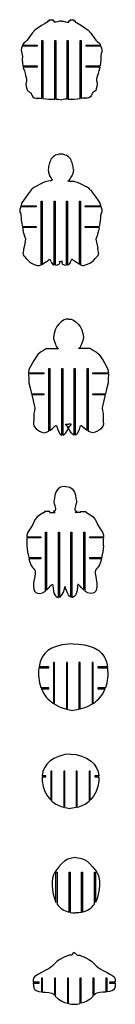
# Model space of a CAD drawing. Extents: x 1980 to 7619, y -7122 to 8570.
# Tile 11 of 12: x 2534 to 2886, y 895 to 4528. Entities that reach past the tile are written whole.
import ezdxf

# ---------------------------------------------------------------- set-up
doc = ezdxf.new("R2010")
doc.units = 0

msp = doc.modelspace()

# ---------------------------------------------------------------- linework, layer by layer
at = {"color": 7, "linetype": 'Continuous'}
for p, q in [((2638, 4519), (2638, 4523.6)), ((2638, 4523.6), (2642.8, 4523.6)), ((2642.8, 4523.6), (2642.8, 4527.6)), ((2642.8, 4527.6), (2656.5, 4527.6)), ((2656.5, 4527.6), (2656.5, 4523.6)), ((2656.5, 4523.6), (2661, 4523.6)), ((2661, 4523.6), (2661, 4518.9)), ((2714.9, 4518.9), (2714.9, 4523.6)), ((2714.9, 4523.6), (2719.4, 4523.6)), ((2719.4, 4523.6), (2719.4, 4527.6)), ((2719.4, 4527.6), (2733.1, 4527.6)), ((2733.1, 4527.6), (2733.1, 4523.6)), ((2733.1, 4523.6), (2737.9, 4523.6)), ((2737.9, 4523.6), (2737.9, 4519)), ((2544.3, 4433.9), (2597.8, 4433.9)), ((2597.8, 4433.9), (2597.8, 4429.9)), ((2615.1, 4450.5), (2619.1, 4450.5)), ((2615.1, 4237), (2615.1, 4450.5)), ((2619.1, 4450.5), (2619.1, 4236.4)), ((2663.1, 4450.5), (2667.1, 4450.5)), ((2663.1, 4234.2), (2663.1, 4450.5)), ((2667.1, 4450.5), (2667.1, 4234.1)), ((2708.8, 4450.5), (2712.8, 4450.5)), ((2708.8, 4234.1), (2708.8, 4450.5)), ((2712.8, 4450.5), (2712.8, 4234.2)), ((2756.8, 4450.5), (2760.8, 4450.5)), ((2756.8, 4236.4), (2756.8, 4450.5)), ((2760.8, 4450.5), (2760.8, 4237)), ((2778.1, 4433.9), (2831.6, 4433.9)), ((2778.1, 4429.9), (2778.1, 4433.9)), ((2597.8, 4429.9), (2542.9, 4429.9)), ((2833, 4429.9), (2778.1, 4429.9)), ((2545.6, 4357), (2597.8, 4357)), ((2597.8, 4353), (2546.4, 4353)), ((2597.8, 4357), (2597.8, 4353)), ((2778.1, 4357), (2830.3, 4357)), ((2778.1, 4353), (2778.1, 4357)), ((2829.6, 4353), (2778.1, 4353)), ((2667.1, 4234.1), (2676.2, 4234.3)), ((2676.2, 4234.3), (2688, 4231.8)), ((2699.7, 4234.3), (2688, 4231.8)), ((2708.8, 4234.1), (2699.7, 4234.3)), ((2670.8, 4029.4), (2666.1, 4027.7)), ((2699.8, 4029.4), (2704.4, 4027.7)), ((2624.5, 3927.8), (2611.2, 3921.7)), ((2639.3, 3932.2), (2624.5, 3927.8)), ((2642.9, 3956), (2644, 3953.7)), ((2652.9, 3938.3), (2653, 3937.7)), ((2713.6, 3935.2), (2718.1, 3935.2)), ((2713.6, 3931.2), (2713.6, 3935.2)), ((2735.7, 3931.2), (2713.6, 3931.2)), ((2717.6, 3938.3), (2717.5, 3937.7)), ((2727.7, 3956), (2726.5, 3953.7)), ((2735.7, 3931.2), (2746, 3927.8)), ((2746, 3927.8), (2759.3, 3921.7)), ((2576.5, 3899.7), (2567.5, 3888.2)), ((2611.2, 3921.7), (2592.9, 3912.5)), ((2759.3, 3921.7), (2777.6, 3912.5)), ((2794, 3899.7), (2803, 3888.2)), ((2559.1, 3876.8), (2545, 3857.5)), ((2612.4, 3858.1), (2616.4, 3858.1)), ((2612.4, 3623.2), (2612.4, 3858.1)), ((2616.4, 3858.1), (2616.4, 3624.9)), ((2660.4, 3858.1), (2664.4, 3858.1)), ((2660.4, 3623.3), (2660.4, 3858.1)), ((2664.4, 3858.1), (2664.4, 3623.1)), ((2706.1, 3858.1), (2710.1, 3858.1)), ((2706.1, 3623.1), (2706.1, 3858.1)), ((2710.1, 3858.1), (2710.1, 3623.3)), ((2754.1, 3858.1), (2758.1, 3858.1)), ((2754.1, 3624.9), (2754.1, 3858.1)), ((2758.1, 3858.1), (2758.1, 3623.2)), ((2811.4, 3876.8), (2825.6, 3857.5)), ((2595.1, 3837.5), (2537.2, 3837.5)), ((2538.9, 3842.5), (2538.7, 3841.5)), ((2538.7, 3841.5), (2595.1, 3841.5)), ((2539, 3843), (2538.9, 3842.5)), ((2595.1, 3841.5), (2595.1, 3837.5)), ((2775.4, 3841.5), (2831.9, 3841.5)), ((2775.4, 3837.5), (2775.4, 3841.5)), ((2833.3, 3837.5), (2775.4, 3837.5)), ((2831.5, 3843), (2831.6, 3842.5)), ((2831.6, 3842.5), (2831.9, 3841.5)), ((2538.5, 3803.5), (2538.8, 3799.7)), ((2832, 3803.5), (2831.7, 3799.7)), ((2543.7, 3764.6), (2595.1, 3764.6)), ((2595.1, 3760.6), (2544.3, 3760.6)), ((2548.4, 3741.3), (2551.3, 3730.8)), ((2595.1, 3764.6), (2595.1, 3760.6)), ((2775.4, 3764.6), (2826.8, 3764.6)), ((2775.4, 3760.6), (2775.4, 3764.6)), ((2826.2, 3760.6), (2775.4, 3760.6)), ((2822.1, 3741.3), (2819.2, 3730.8)), ((2554.3, 3706.9), (2549.2, 3685.1)), ((2816.2, 3706.9), (2821.3, 3685.1)), ((2626.9, 3631.8), (2638.1, 3639.9)), ((2650.2, 3632.2), (2650.5, 3631.6)), ((2679.7, 3635.4), (2679.6, 3635.6)), ((2684.6, 3636.1), (2685.3, 3636.1)), ((2686, 3636.1), (2685.3, 3636.1)), ((2690.9, 3635.4), (2691, 3635.6)), ((2720.4, 3632.2), (2720, 3631.6)), ((2743.6, 3631.8), (2732.4, 3639.9)), ((2577.3, 3629.9), (2587.7, 3624.2)), ((2587.7, 3624.2), (2598.9, 3621.2)), ((2622.6, 3629.3), (2626.9, 3631.8)), ((2650.5, 3631.6), (2655.4, 3625.1)), ((2664.4, 3623.1), (2665.4, 3623.1)), ((2706.1, 3623.1), (2705.2, 3623.1)), ((2720, 3631.6), (2715.1, 3625.1)), ((2748, 3629.3), (2743.6, 3631.8)), ((2782.8, 3624.2), (2771.7, 3621.2)), ((2793.2, 3629.9), (2782.8, 3624.2)), ((2632.4, 3314.3), (2676.6, 3314.3)), ((2794.6, 3314.3), (2750.4, 3314.3)), ((2640.6, 3241.2), (2644.6, 3241.2)), ((2640.6, 3009.2), (2640.6, 3241.2)), ((2644.6, 3241.2), (2644.6, 3011.6)), ((2688.6, 3241.2), (2692.6, 3241.2)), ((2688.6, 2995.4), (2688.6, 3241.2)), ((2692.6, 3241.2), (2692.6, 2995.4)), ((2734.4, 3241.2), (2738.4, 3241.2)), ((2734.4, 2995.4), (2734.4, 3241.2)), ((2738.4, 3241.2), (2738.4, 2995.4)), ((2782.4, 3241.2), (2786.4, 3241.2)), ((2782.4, 3011.6), (2782.4, 3241.2)), ((2786.4, 3241.2), (2786.4, 3009.2)), ((2623.3, 3220.6), (2566.5, 3220.6)), ((2566.7, 3224.6), (2623.3, 3224.6)), ((2623.3, 3224.6), (2623.3, 3220.6)), ((2803.7, 3224.6), (2860.4, 3224.6)), ((2803.7, 3220.6), (2803.7, 3224.6)), ((2860.5, 3220.6), (2803.7, 3220.6)), ((2577.6, 3147.7), (2623.3, 3147.7)), ((2623.3, 3143.7), (2578.6, 3143.7)), ((2623.3, 3147.7), (2623.3, 3143.7)), ((2803.7, 3147.7), (2849.4, 3147.7)), ((2803.7, 3143.7), (2803.7, 3147.7)), ((2848.4, 3143.7), (2803.7, 3143.7)), ((2622.8, 2709.7), (2625.8, 2709.7)), ((2625.8, 2713.7), (2625.8, 2709.7)), ((2645, 2713.7), (2625.8, 2713.7)), ((2645, 2709.7), (2645, 2713.7)), ((2645, 2709.7), (2664.5, 2709.7)), ((2757.7, 2709.7), (2738.3, 2709.7)), ((2757.7, 2709.7), (2757.7, 2713.7)), ((2757.7, 2713.7), (2776.9, 2713.7)), ((2776.9, 2713.7), (2776.9, 2709.7)), ((2779.9, 2709.7), (2776.9, 2709.7)), ((2559.7, 2620), (2611.2, 2620)), ((2611.2, 2616), (2559.7, 2616)), ((2611.2, 2620), (2611.2, 2616)), ((2628.5, 2636.6), (2632.5, 2636.6)), ((2628.5, 2419.7), (2628.5, 2636.6)), ((2632.5, 2636.6), (2632.5, 2423.3)), ((2676.5, 2636.6), (2680.5, 2636.6)), ((2676.5, 2396.7), (2676.5, 2636.6)), ((2680.5, 2636.6), (2680.5, 2397.9)), ((2722.3, 2636.6), (2726.3, 2636.6)), ((2722.3, 2397.9), (2722.3, 2636.6)), ((2726.3, 2636.6), (2726.3, 2396.7)), ((2770.3, 2636.6), (2774.3, 2636.6)), ((2770.3, 2423.3), (2770.3, 2636.6)), ((2774.3, 2636.6), (2774.3, 2419.7)), ((2791.6, 2620), (2843, 2620)), ((2791.6, 2616), (2791.6, 2620)), ((2843.1, 2616), (2791.6, 2616)), ((2565.9, 2548.1), (2567, 2543.2)), ((2567, 2543.2), (2611.2, 2543.2)), ((2611.2, 2543.2), (2611.2, 2539.2)), ((2791.6, 2543.2), (2835.8, 2543.2)), ((2791.6, 2539.2), (2791.6, 2543.2)), ((2836.8, 2548.1), (2835.8, 2543.2)), ((2611.2, 2539.2), (2567.9, 2539.2)), ((2834.9, 2539.2), (2791.6, 2539.2)), ((2698.9, 2427.8), (2700.2, 2433.3)), ((2703.9, 2427.8), (2702.5, 2433.3)), ((2662.4, 2156.9), (2658.4, 2156.9)), ((2658.4, 2156.9), (2658.4, 2004.7)), ((2662.4, 2002.1), (2662.4, 2156.9)), ((2710.4, 2156.9), (2706.4, 2156.9)), ((2706.4, 2156.9), (2706.4, 1983.7)), ((2710.4, 1982.7), (2710.4, 2156.9)), ((2756.2, 2156.9), (2752.2, 2156.9)), ((2752.2, 2156.9), (2752.2, 1982.7)), ((2756.2, 1983.7), (2756.2, 2156.9)), ((2804.2, 2156.9), (2800.2, 2156.9)), ((2800.2, 2156.9), (2800.2, 2002.1)), ((2804.2, 2004.7), (2804.2, 2156.9)), ((2604.7, 2136.3), (2641.1, 2136.3)), ((2641.1, 2140.3), (2605.3, 2140.3)), ((2641.1, 2136.3), (2641.1, 2140.3)), ((2857.3, 2140.3), (2821.5, 2140.3)), ((2821.5, 2140.3), (2821.5, 2136.3)), ((2821.5, 2136.3), (2857.9, 2136.3)), ((2641.1, 2063.5), (2612, 2063.5)), ((2613.5, 2059.5), (2641.1, 2059.5)), ((2641.1, 2059.5), (2641.1, 2063.5)), ((2850.6, 2063.5), (2821.5, 2063.5)), ((2821.5, 2063.5), (2821.5, 2059.5)), ((2821.5, 2059.5), (2849.1, 2059.5)), ((2710.4, 1982.7), (2731.3, 1978.9)), ((2752.2, 1982.7), (2731.3, 1978.9)), ((2652, 1755.1), (2648, 1755.1)), ((2648, 1755.1), (2648, 1648.2)), ((2652, 1644.7), (2652, 1755.1)), ((2700, 1755.1), (2696, 1755.1)), ((2696, 1755.1), (2696, 1622.7)), ((2700, 1621.6), (2700, 1755.1)), ((2745.7, 1755.1), (2741.7, 1755.1)), ((2741.7, 1755.1), (2741.7, 1621.6)), ((2745.7, 1622.7), (2745.7, 1755.1)), ((2793.7, 1755.1), (2789.7, 1755.1)), ((2789.7, 1755.1), (2789.7, 1644.7)), ((2793.7, 1648.2), (2793.7, 1755.1)), ((2616.3, 1734.5), (2630.7, 1734.5)), ((2630.7, 1738.5), (2616.5, 1738.5)), ((2630.7, 1734.5), (2630.7, 1738.5)), ((2825.1, 1738.5), (2811, 1738.5)), ((2811, 1738.5), (2811, 1734.5)), ((2811, 1734.5), (2825.4, 1734.5)), ((2700, 1621.6), (2720.8, 1617.9)), ((2741.7, 1621.6), (2720.8, 1617.9)), ((2667.5, 1383.2), (2671.5, 1383.2)), ((2667.5, 1271.6), (2667.5, 1383.2)), ((2671.5, 1383.2), (2671.5, 1264.9)), ((2715.5, 1383.2), (2719.5, 1383.2)), ((2715.5, 1235.6), (2715.5, 1383.2)), ((2719.5, 1383.2), (2719.5, 1234.7)), ((2761.3, 1383.2), (2765.3, 1383.2)), ((2761.3, 1234.7), (2761.3, 1383.2)), ((2765.3, 1383.2), (2765.3, 1235.6)), ((2809.3, 1264.9), (2809.3, 1383.2)), ((2809.3, 1383.2), (2813.3, 1383.2)), ((2813.3, 1383.2), (2813.3, 1271.6)), ((2617.8, 992.2), (2613.8, 992.2)), ((2613.8, 992.2), (2613.8, 941)), ((2617.8, 940.6), (2617.8, 992.2)), ((2665.8, 992.2), (2661.8, 992.2)), ((2661.8, 992.2), (2661.8, 929)), ((2665.8, 924), (2665.8, 992.2)), ((2713.8, 992.2), (2709.8, 992.2)), ((2709.8, 992.2), (2709.8, 899.2)), ((2713.8, 898.2), (2713.8, 992.2)), ((2759.6, 992.2), (2755.6, 992.2)), ((2755.6, 992.2), (2755.6, 898.2)), ((2759.6, 899.2), (2759.6, 992.2)), ((2807.6, 992.2), (2803.6, 992.2)), ((2803.6, 992.2), (2803.6, 924)), ((2807.6, 929), (2807.6, 992.2)), ((2855.6, 992.2), (2851.6, 992.2)), ((2851.6, 992.2), (2851.6, 940.6)), ((2855.6, 941), (2855.6, 992.2)), ((2605.3, 976.9), (2583.7, 976.9)), ((2583.8, 972.9), (2605.3, 972.9)), ((2605.3, 972.9), (2605.3, 976.9)), ((2885.7, 976.9), (2864.1, 976.9)), ((2864.1, 976.9), (2864.1, 972.9)), ((2864.1, 972.9), (2885.6, 972.9))]:
    msp.add_line(p, q, dxfattribs=at)
at = {"color": 7, "linetype": 'Continuous', "flags": 128}
for points in [[(2638, 4519), (2632.5, 4516.8), (2627.2, 4514), (2614.2, 4505.7), (2601.8, 4497.6), (2589.6, 4489.5), (2580.2, 4478.4), (2573.7, 4469.4), (2567.6, 4460.5), (2561.5, 4451.7), (2555.3, 4446.1), (2548.7, 4440.9), (2544.3, 4433.9)], [(2688, 4522.6), (2680.4, 4521.6), (2673, 4520), (2667, 4519), (2661, 4518.9)], [(2688, 4522.6), (2695.5, 4521.6), (2703, 4520), (2708.9, 4519), (2714.9, 4518.9)], [(2737.9, 4519), (2743.5, 4516.8), (2748.8, 4514), (2761.7, 4505.7), (2774.1, 4497.6), (2786.3, 4489.5), (2795.7, 4478.4), (2802.3, 4469.4), (2808.4, 4460.5), (2814.4, 4451.7), (2820.6, 4446.1), (2827.2, 4440.9), (2831.6, 4433.9)], [(2542.9, 4429.9), (2540.9, 4422.7), (2539.2, 4415.2), (2540.1, 4408.6), (2542, 4402.3), (2543.7, 4391.6), (2543.5, 4380.5)], [(2833, 4429.9), (2835, 4422.7), (2836.7, 4415.2), (2835.8, 4408.6), (2833.9, 4402.3), (2832.2, 4391.6), (2832.4, 4380.5)], [(2543.5, 4380.5), (2544.3, 4367.3), (2545.6, 4357)], [(2832.4, 4380.5), (2831.7, 4367.3), (2830.3, 4357)], [(2546.4, 4353), (2547, 4349.7), (2547.6, 4347.2)], [(2547.6, 4347.2), (2551.2, 4338.4), (2553.4, 4329.1), (2555.2, 4321.9), (2558, 4314.9), (2559.3, 4308.6), (2559, 4302.2), (2557.1, 4295.9), (2556.4, 4289.2), (2557.9, 4280.9), (2560.1, 4272.8), (2562.1, 4266.9), (2566.2, 4262.8), (2569.8, 4260.9), (2572.8, 4259.5), (2574.4, 4257.2), (2575.5, 4254.6), (2578.2, 4248.7), (2581.9, 4243.6), (2587, 4239.7), (2593.1, 4237.7), (2596.3, 4237.6), (2597.9, 4237.7), (2598.7, 4237.5), (2599.1, 4237.5), (2599.4, 4237.7), (2600, 4238.3), (2600.2, 4238.4), (2600.4, 4238.5), (2600.7, 4238.5), (2602.6, 4237.8), (2604.2, 4237.8), (2605.8, 4238), (2610.4, 4237.6), (2615.1, 4237)], [(2828.3, 4347.2), (2824.7, 4338.4), (2822.5, 4329.1), (2820.7, 4321.9), (2817.9, 4314.9), (2816.7, 4308.6), (2816.9, 4302.2), (2818.8, 4295.9), (2819.5, 4289.2), (2818, 4280.9), (2815.8, 4272.8), (2813.8, 4266.9), (2809.7, 4262.8), (2806.2, 4260.9), (2803.1, 4259.5), (2801.5, 4257.2), (2800.4, 4254.6), (2797.8, 4248.7), (2794, 4243.6), (2788.9, 4239.7), (2782.8, 4237.7), (2779.6, 4237.6), (2778, 4237.7), (2777.3, 4237.5), (2776.9, 4237.5), (2776.5, 4237.7), (2776, 4238.3), (2775.8, 4238.4), (2775.5, 4238.5), (2775.3, 4238.5), (2773.3, 4237.8), (2771.7, 4237.8), (2770.1, 4238), (2765.5, 4237.6), (2760.8, 4237)], [(2829.6, 4353), (2828.9, 4349.7), (2828.3, 4347.2)], [(2639, 3975.4), (2639.7, 3965.5), (2642.9, 3956)], [(2731.6, 3975.4), (2730.8, 3965.5), (2727.7, 3956)], [(2653, 3937.7), (2652.9, 3936.7), (2652.6, 3935.7), (2652.1, 3934.8), (2651.3, 3934.2), (2649.4, 3933.5), (2647.4, 3933.1), (2639.3, 3932.2)], [(2567.5, 3888.2), (2567.4, 3888.1), (2567.3, 3887.9), (2566.9, 3887.4), (2565.5, 3885.5), (2564.8, 3884.5), (2564.4, 3884), (2563.3, 3882.5), (2559.1, 3876.8)], [(2803, 3888.2), (2803.1, 3888.1), (2803.2, 3887.9), (2803.6, 3887.4), (2805.1, 3885.5), (2805.7, 3884.5), (2806.2, 3884), (2807.2, 3882.5), (2811.4, 3876.8)], [(2545, 3857.5), (2541.1, 3850.6), (2539, 3843)], [(2825.6, 3857.5), (2829.4, 3850.6), (2831.5, 3843)], [(2534.4, 3827.9), (2534, 3824.8), (2534, 3821.6), (2534.8, 3818.6), (2536, 3815.7), (2537.6, 3811.8), (2538.3, 3807.7), (2538.5, 3803.5)], [(2537.2, 3837.5), (2536.5, 3835.3), (2534.4, 3827.9)], [(2836.2, 3827.9), (2836.5, 3824.8), (2836.5, 3821.6), (2835.7, 3818.6), (2834.5, 3815.7), (2832.9, 3811.8), (2832.2, 3807.7), (2832, 3803.5)], [(2833.3, 3837.5), (2834.1, 3835.3), (2836.2, 3827.9)], [(2538.8, 3799.7), (2539.2, 3794.1), (2539.8, 3788.4)], [(2539.8, 3788.4), (2542, 3775.1), (2543.7, 3764.6)], [(2830.7, 3788.4), (2828.5, 3775.1), (2826.8, 3764.6)], [(2831.7, 3799.7), (2831.3, 3794.1), (2830.7, 3788.4)], [(2544.3, 3760.6), (2545.3, 3754.4), (2546.1, 3749.5)], [(2826.2, 3760.6), (2825.2, 3754.4), (2824.4, 3749.5)], [(2638.1, 3639.9), (2642.1, 3642.8), (2643.3, 3643.3), (2643.9, 3643.4), (2644.5, 3643.2), (2645.6, 3642.5), (2646.5, 3641.7)], [(2679.6, 3635.6), (2679.2, 3636), (2679.2, 3636.1), (2679.2, 3636.1), (2679.2, 3636.1), (2679.2, 3636.2), (2679.2, 3636.2), (2679.2, 3636.2), (2679.3, 3636.2), (2679.6, 3636.2), (2680.4, 3636.1), (2680.7, 3636.1)], [(2680.7, 3636.1), (2681.2, 3636), (2681.5, 3635.9), (2681.7, 3635.9), (2682.2, 3635.8), (2682.7, 3635.6), (2683.2, 3635.5), (2683.5, 3635.5), (2683.7, 3635.6), (2684.5, 3636), (2684.6, 3636.1), (2684.6, 3636.1), (2684.6, 3636.1), (2684.6, 3636.1), (2684.6, 3636.1), (2684.6, 3636.1)], [(2689.9, 3636.1), (2689.3, 3636), (2689, 3635.9), (2688.8, 3635.9), (2688.3, 3635.8), (2687.8, 3635.6), (2687.3, 3635.5), (2687.1, 3635.5), (2686.8, 3635.6), (2686, 3636), (2686, 3636.1), (2686, 3636.1), (2686, 3636.1), (2686, 3636.1), (2686, 3636.1), (2686, 3636.1)], [(2691, 3635.6), (2691.3, 3636), (2691.3, 3636.1), (2691.3, 3636.1), (2691.3, 3636.1), (2691.3, 3636.2), (2691.3, 3636.2), (2691.3, 3636.2), (2691.2, 3636.2), (2690.9, 3636.2), (2690.2, 3636.1), (2689.9, 3636.1)], [(2732.4, 3639.9), (2728.4, 3642.8), (2727.2, 3643.3), (2726.6, 3643.4), (2726, 3643.2), (2725, 3642.5), (2724.1, 3641.7)], [(2616.4, 3624.9), (2619.7, 3627.3), (2622.6, 3629.3)], [(2754.1, 3624.9), (2750.8, 3627.3), (2748, 3629.3)], [(2713.5, 3423.3), (2711.2, 3422.8), (2708.4, 3422.8), (2704, 3422.6), (2697, 3420.6), (2691.3, 3417.3), (2686.2, 3413.1), (2677.7, 3404.7), (2670.3, 3395.9), (2664.2, 3383.5), (2660.6, 3370.2), (2658.4, 3356.6)], [(2713.5, 3423.3), (2715.8, 3422.8), (2718.6, 3422.8), (2723, 3422.6), (2730, 3420.6), (2735.7, 3417.3), (2740.8, 3413.1), (2749.3, 3404.7), (2756.7, 3395.9), (2762.8, 3383.5), (2766.5, 3370.2), (2768.7, 3356.6)], [(2658.4, 3356.6), (2658.2, 3354), (2658.9, 3350.5), (2660.9, 3343.8), (2665.2, 3330.8)], [(2768.7, 3356.6), (2768.8, 3354), (2768.1, 3350.5), (2766.1, 3343.8), (2761.8, 3330.8)], [(2632.4, 3314.3), (2621.4, 3307.6), (2610.2, 3300.8), (2600.8, 3292.1), (2593.1, 3281.7), (2586.3, 3270.6), (2579.9, 3259.7), (2573.6, 3248.6), (2568.1, 3237.2), (2566.7, 3224.6)], [(2794.6, 3314.3), (2805.6, 3307.6), (2816.9, 3300.8), (2826.2, 3292.1), (2833.9, 3281.7), (2840.7, 3270.6), (2847.1, 3259.7), (2853.4, 3248.6), (2858.9, 3237.2), (2860.4, 3224.6)], [(2566.5, 3220.6), (2566.9, 3201.9), (2567.9, 3187.4)], [(2860.5, 3220.6), (2860.1, 3201.9), (2859.1, 3187.4)], [(2567.9, 3187.4), (2573.4, 3165.2), (2577.6, 3147.7)], [(2859.1, 3187.4), (2853.6, 3165.2), (2849.4, 3147.7)], [(2578.6, 3143.7), (2583.5, 3122.4), (2587.3, 3105.7)], [(2848.4, 3143.7), (2843.5, 3122.4), (2839.7, 3105.7)], [(2587.3, 3105.7), (2589.5, 3095.4), (2588.2, 3084.8), (2586.1, 3074.3), (2585.4, 3063.8), (2585.5, 3053.1), (2585.3, 3044.2), (2584.6, 3035.4), (2587.3, 3027), (2596, 3016.9), (2606.8, 3009.2), (2614.9, 3005.6), (2623.6, 3004), (2632.3, 3005.6), (2640.5, 3009.2), (2640.6, 3009.2)], [(2839.7, 3105.7), (2837.5, 3095.4), (2838.8, 3084.8), (2840.9, 3074.3), (2841.6, 3063.8), (2841.5, 3053.1), (2841.7, 3044.2), (2842.4, 3035.4), (2839.7, 3027), (2831, 3016.9), (2820.2, 3009.2), (2812.1, 3005.6), (2803.4, 3004), (2794.7, 3005.6), (2786.5, 3009.2), (2786.4, 3009.2)], [(2644.6, 3011.6), (2654.6, 3019.4), (2663.8, 3027.8), (2666.1, 3029.5), (2667.1, 3030), (2668.1, 3030.1), (2669.1, 3029.3), (2670, 3028.1), (2671.2, 3025.9), (2674.3, 3016.4), (2677.4, 3007.2), (2683, 2999), (2685.5, 2996.8), (2688.6, 2995.4)], [(2692.6, 2995.4), (2699, 2998.8), (2704, 3003.9), (2710, 3013.5), (2711.8, 3018.3), (2711.9, 3023), (2709.6, 3027.3), (2705.9, 3031.1), (2703.9, 3032.9), (2703.2, 3034), (2703.2, 3034.6), (2703.3, 3035.2), (2703.6, 3035.5), (2703.9, 3035.7), (2704.7, 3035.7), (2709.1, 3035.6), (2713.5, 3035.4)], [(2734.4, 2995.4), (2728, 2998.8), (2723, 3003.9), (2717, 3013.5), (2715.2, 3018.3), (2715.1, 3023), (2717.4, 3027.3), (2721.1, 3031.1), (2723.1, 3032.9), (2723.8, 3034), (2723.8, 3034.6), (2723.7, 3035.2), (2723.4, 3035.5), (2723.1, 3035.7), (2722.3, 3035.7), (2717.9, 3035.6), (2713.5, 3035.4)], [(2782.4, 3011.6), (2772.4, 3019.4), (2763.2, 3027.8), (2760.9, 3029.5), (2759.9, 3030), (2759, 3030.1), (2757.9, 3029.3), (2757, 3028.1), (2755.8, 3025.9), (2752.7, 3016.4), (2749.7, 3007.2), (2744, 2999), (2741.5, 2996.8), (2738.4, 2995.4)], [(2700.1, 2806.1), (2690.7, 2804.6), (2684.7, 2803), (2680.1, 2800.5), (2675.1, 2796.6), (2670.3, 2791.4), (2666.7, 2785), (2663.6, 2773.5), (2661.8, 2761.7), (2659.3, 2751.5)], [(2701.4, 2806.3), (2700.6, 2806.2), (2700.1, 2806.1)], [(2701.4, 2806.3), (2702.1, 2806.2), (2702.7, 2806.1)], [(2702.7, 2806.1), (2712.1, 2804.6), (2718, 2803), (2722.6, 2800.5), (2727.6, 2796.6), (2732.4, 2791.4), (2736.1, 2785), (2739.2, 2773.5), (2741, 2761.7), (2743.4, 2751.5)], [(2659.3, 2751.5), (2659.1, 2749.8), (2659.3, 2747.6), (2660.4, 2743.4), (2663.4, 2734.6), (2666, 2724.7), (2666.2, 2721.8), (2665.8, 2719.4), (2664.7, 2717.4), (2662.1, 2715.6), (2658.3, 2714.5)], [(2743.4, 2751.5), (2743.7, 2749.8), (2743.4, 2747.6), (2742.4, 2743.4), (2739.4, 2734.6), (2736.8, 2724.7), (2736.6, 2721.8), (2737, 2719.4), (2738, 2717.4), (2740.7, 2715.6), (2744.4, 2714.5)], [(2622.8, 2709.7), (2610.3, 2702.2), (2598.6, 2693.4), (2591.2, 2684.3), (2586.5, 2675), (2582, 2665.2), (2576.5, 2655.7), (2569.6, 2645.2), (2564.3, 2637), (2561.1, 2630.3), (2560.2, 2625.8), (2559.7, 2620)], [(2664.5, 2709.7), (2660.7, 2712), (2658.3, 2714.5)], [(2738.3, 2709.7), (2742.1, 2712), (2744.4, 2714.5)], [(2779.9, 2709.7), (2792.4, 2702.2), (2804.2, 2693.4), (2811.6, 2684.3), (2816.2, 2675), (2820.8, 2665.2), (2826.2, 2655.7), (2833.1, 2645.2), (2838.5, 2637), (2841.6, 2630.3), (2842.6, 2625.8), (2843, 2620)], [(2560.6, 2586.6), (2562.9, 2564.9), (2565.9, 2548.1)], [(2842.1, 2586.6), (2839.9, 2564.9), (2836.8, 2548.1)], [(2567.9, 2539.2), (2571.5, 2526.3), (2575.3, 2516.7), (2579, 2509.9), (2582.5, 2505), (2585.6, 2501.6), (2589.4, 2497.3), (2591.3, 2492.2), (2590.9, 2484.3), (2589.1, 2474.2), (2586.8, 2462.5), (2584.8, 2450.1), (2584.2, 2437.8), (2585.9, 2426.5), (2588.8, 2420), (2593.3, 2414.9), (2599.7, 2411.7), (2607.2, 2410.7), (2618.1, 2413.1), (2628.5, 2419.7)], [(2834.9, 2539.2), (2831.2, 2526.3), (2827.5, 2516.7), (2823.8, 2509.9), (2820.3, 2505), (2817.1, 2501.6), (2813.4, 2497.3), (2811.5, 2492.2), (2811.8, 2484.3), (2813.6, 2474.2), (2816, 2462.5), (2817.9, 2450.1), (2818.5, 2437.8), (2816.8, 2426.5), (2814, 2420), (2809.4, 2414.9), (2803.1, 2411.7), (2795.6, 2410.7), (2784.7, 2413.1), (2774.3, 2419.7)], [(2632.5, 2423.3), (2637.2, 2428), (2642.2, 2433.5), (2646.5, 2438.4), (2649.5, 2441.4), (2651.8, 2443.3), (2652.6, 2443.7), (2653.3, 2443.9), (2653.9, 2443.8), (2654.4, 2443.5), (2655, 2442.7), (2655.5, 2441.5), (2656, 2438.9), (2656.6, 2432.3), (2658.5, 2417.7), (2661.1, 2409.5), (2665.2, 2402.7), (2668.6, 2399.3), (2672.1, 2397.3), (2675.6, 2396.6), (2676.5, 2396.7)], [(2700.2, 2433.3), (2700.8, 2435.9), (2701.4, 2438.2)], [(2702.5, 2433.3), (2701.9, 2435.9), (2701.4, 2438.2)], [(2770.3, 2423.3), (2765.6, 2428), (2760.6, 2433.5), (2756.2, 2438.4), (2753.3, 2441.4), (2750.9, 2443.3), (2750.1, 2443.7), (2749.5, 2443.9), (2748.9, 2443.8), (2748.3, 2443.5), (2747.8, 2442.7), (2747.3, 2441.5), (2746.8, 2438.9), (2746.2, 2432.3), (2744.3, 2417.7), (2741.7, 2409.5), (2737.5, 2402.7), (2734.2, 2399.3), (2730.7, 2397.3), (2727.1, 2396.6), (2726.3, 2396.7)], [(2680.5, 2397.9), (2684.9, 2401), (2689.1, 2405.8), (2694.7, 2415.7), (2698.9, 2427.8)], [(2722.3, 2397.9), (2717.8, 2401), (2713.7, 2405.8), (2708.1, 2415.7), (2703.9, 2427.8)], [(2731.3, 2225.3), (2712.5, 2224.4), (2690.8, 2221.4), (2668.3, 2215.6), (2652.2, 2209), (2637.9, 2200.2), (2626.1, 2189), (2617, 2175.6), (2609.8, 2158.6), (2605.3, 2140.3)], [(2731.3, 2225.3), (2750.1, 2224.4), (2771.9, 2221.4), (2794.3, 2215.6), (2810.4, 2209), (2824.8, 2200.2), (2836.5, 2189), (2845.6, 2175.6), (2852.9, 2158.6), (2857.3, 2140.3)], [(2662.4, 2002.1), (2682.5, 1991.8), (2706.4, 1983.7)], [(2800.2, 2002.1), (2780.2, 1991.8), (2756.2, 1983.7)], [(2720.8, 1818.7), (2699.9, 1816.4), (2680.2, 1811.3), (2661.9, 1803.2), (2645.1, 1791.8), (2633.9, 1780.7), (2625, 1768), (2619.3, 1753.8), (2616.5, 1738.5)], [(2720.8, 1818.7), (2741.7, 1816.4), (2761.4, 1811.3), (2779.8, 1803.2), (2796.6, 1791.8), (2807.8, 1780.7), (2816.7, 1768), (2822.4, 1753.8), (2825.1, 1738.5)], [(2616.3, 1734.5), (2616.7, 1719.1), (2620.3, 1699.2), (2626.7, 1680.2), (2635.7, 1662.9), (2648, 1648.2)], [(2825.4, 1734.5), (2824.9, 1719.1), (2821.4, 1699.2), (2815, 1680.2), (2805.9, 1662.9), (2793.7, 1648.2)], [(2740.4, 1437.5), (2725.3, 1434.8), (2711.5, 1431.1), (2699.1, 1423.9), (2688.1, 1413.6), (2678.5, 1402.7), (2670.3, 1392.7), (2663.5, 1383), (2658.3, 1372.8), (2654.8, 1361.1), (2653.2, 1347.3), (2653.4, 1334.1), (2654.8, 1318.5), (2657.7, 1301.5), (2661.9, 1285.2), (2667.5, 1271.6)], [(2740.4, 1437.5), (2755.5, 1434.8), (2769.3, 1431.1), (2781.7, 1423.9), (2792.7, 1413.6), (2802.3, 1402.7), (2810.5, 1392.7), (2817.3, 1383), (2822.5, 1372.8), (2826, 1361.1), (2827.6, 1347.3), (2827.4, 1334.1), (2825.9, 1318.5), (2823.1, 1301.5), (2818.8, 1285.2), (2813.3, 1271.6)], [(2719.5, 1234.7), (2729.2, 1233.3), (2740.4, 1232.8)], [(2761.3, 1234.7), (2751.6, 1233.3), (2740.4, 1232.8)], [(2734.7, 1086.5), (2731.2, 1084.6), (2728.9, 1082.2), (2725.5, 1077.9), (2723, 1076.8), (2719.8, 1076.5), (2714.3, 1076.2), (2706.9, 1073), (2699.5, 1070), (2692.3, 1066.5), (2681.5, 1061.1), (2671.5, 1054.6), (2662.8, 1046.4), (2654.5, 1037.7), (2642, 1027.9), (2628.1, 1020), (2613.8, 1012.6), (2603.5, 1006.6), (2593.1, 1000.4), (2588.1, 997), (2585.2, 991.9), (2583.9, 986.1), (2583.6, 980), (2583.7, 976.9)], [(2734.7, 1086.5), (2738.3, 1084.6), (2740.5, 1082.2), (2743.9, 1077.9), (2746.4, 1076.8), (2749.7, 1076.5), (2755.1, 1076.2), (2762.5, 1073), (2769.9, 1070), (2777.1, 1066.5), (2787.9, 1061.1), (2797.9, 1054.6), (2806.6, 1046.4), (2814.9, 1037.7), (2827.4, 1027.9), (2841.3, 1020), (2855.7, 1012.6), (2866, 1006.6), (2876.3, 1000.4), (2881.3, 997), (2884.2, 991.9), (2885.5, 986.1), (2885.8, 980), (2885.7, 976.9)], [(2583.8, 972.9), (2584.1, 964.3), (2585.7, 956), (2589.8, 949.4), (2596.6, 945.2), (2604.5, 942.6), (2613.8, 941)], [(2885.6, 972.9), (2885.3, 964.3), (2883.7, 956), (2879.6, 949.4), (2872.8, 945.2), (2865, 942.6), (2855.6, 941)], [(2617.8, 940.6), (2629.2, 939.9), (2640.6, 939.1), (2652, 936.9), (2657.3, 933.7), (2661.8, 929)], [(2665.8, 924), (2676.3, 913.9), (2688.7, 906.6), (2699.1, 902.5), (2709.8, 899.2)], [(2803.6, 924), (2793.1, 913.9), (2780.7, 906.6), (2770.3, 902.5), (2759.6, 899.2)], [(2851.6, 940.6), (2840.2, 939.9), (2828.8, 939.1), (2817.5, 936.9), (2812.1, 933.7), (2807.6, 929)]]:
    msp.add_lwpolyline(points, dxfattribs=at)
at = {"color": 7, "linetype": 'Continuous'}
for centre, radius, start, end in [((2659.1, 4589), 354.9, 263.5266, 270.6442), ((2716.8, 4589), 354.9, 269.3558, 276.4734), ((2689.2, 3963.8), 68.2, 93.3474, 105.7148), ((2681.3, 3963.8), 68.2, 74.2856, 86.6524), ((2711.4, 3979.5), 70.5, 150.9209, 167.2934), ((2688.9, 3984.2), 49.1, 117.7192, 142.8803), ((2681.6, 3984.2), 49.1, 37.1201, 62.2808), ((2659.1, 3979.5), 70.5, 12.7035, 29.0823), ((2718.2, 3970.8), 79.3, 162.2023, 176.6663), ((2652.4, 3970.8), 79.3, 3.3349, 17.7972), ((2529, 3876.5), 138.5, 26.5229, 33.8919), ((2722, 3937.5), 4.48, 177.3611, 210.2354), ((2841.5, 3876.5), 138.5, 146.1081, 153.4771), ((2618, 3863.4), 55.1, 117.1081, 138.8336), ((2752.9, 3864), 54.4, 41.0179, 63.04), ((2517.1, 3737.1), 31.6, 7.566, 23.0998), ((2853.4, 3737.1), 31.6, 156.9017, 172.4292), ((2460.2, 3690.6), 99.6, 15.8688, 23.7935), ((2512.5, 3719), 43.5, 343.7657, 358.4748), ((2910.3, 3690.6), 99.6, 156.2072, 164.1315), ((2858, 3719), 43.5, 181.5238, 196.2372), ((2840.6, 3630), 296.5, 169.285, 172.8822), ((2530.1, 3630), 296.3, 7.1169, 10.7166), ((2555.6, 3663.5), 9.81, 160.6963, 202.4678), ((2705.3, 3791.4), 206.3, 219.6811, 222.2746), ((2641.7, 3724.3), 114.3, 218.8014, 235.6925), ((2762.8, 3681.8), 123.1, 199.0242, 203.7585), ((2675.6, 3630.8), 6.13, 2.4905, 48.9241), ((2694.9, 3630.8), 6.13, 131.0753, 177.5127), ((2607.5, 3681.9), 123.3, 336.2467, 340.9718), ((2728.8, 3724.3), 114.3, 304.3093, 321.1971), ((2663.1, 3793.3), 209.1, 317.7427, 320.3017), ((2814.9, 3663.5), 9.81, 337.5329, 19.3011), ((2601.4, 3649.7), 28.7, 264.871, 292.486), ((2661.6, 3634.3), 11.1, 235.6385, 263.4382), ((2669.4, 3637.2), 14.7, 254.1195, 310.3923), ((2485.5, 3739.9), 224.4, 329.5102, 330.9872), ((2889.1, 3742.2), 229.1, 209.0268, 210.4738), ((2701.2, 3637.2), 14.7, 229.6079, 285.8802), ((2708.9, 3634.3), 11.1, 276.5548, 304.3877), ((2769.1, 3649.7), 28.7, 247.514, 275.129), ((2687, 3333.7), 22, 187.7385, 241.8198), ((2740, 3333.7), 22, 298.1797, 352.262), ((3504.2, 2631.1), 944.6, 180.9169, 182.6984), ((1899.7, 2631.1), 943.5, 357.3005, 359.0842), ((2754.1, 2114.5), 151, 171.6794, 199.7279), ((2708.5, 2114.5), 151, 340.2721, 8.3209), ((2725.5, 2105.3), 120.9, 202.2368, 236.3207), ((2737.1, 2105.3), 120.9, 303.6781, 337.7646), ((2726.3, 1738.5), 119.7, 231.6125, 255.3144), ((2715.4, 1738.5), 119.7, 284.6853, 308.389), ((2733, 1309.6), 76.1, 216.0393, 256.6825), ((2747.7, 1309.6), 76.1, 283.3192, 323.9591), ((2729.1, 939.5), 44.1, 249.7678, 277.3347), ((2740.3, 939.5), 44.1, 262.6652, 290.2324)]:
    msp.add_arc(centre, radius, start, end, dxfattribs=at)

doc.saveas('drawing.dxf')
